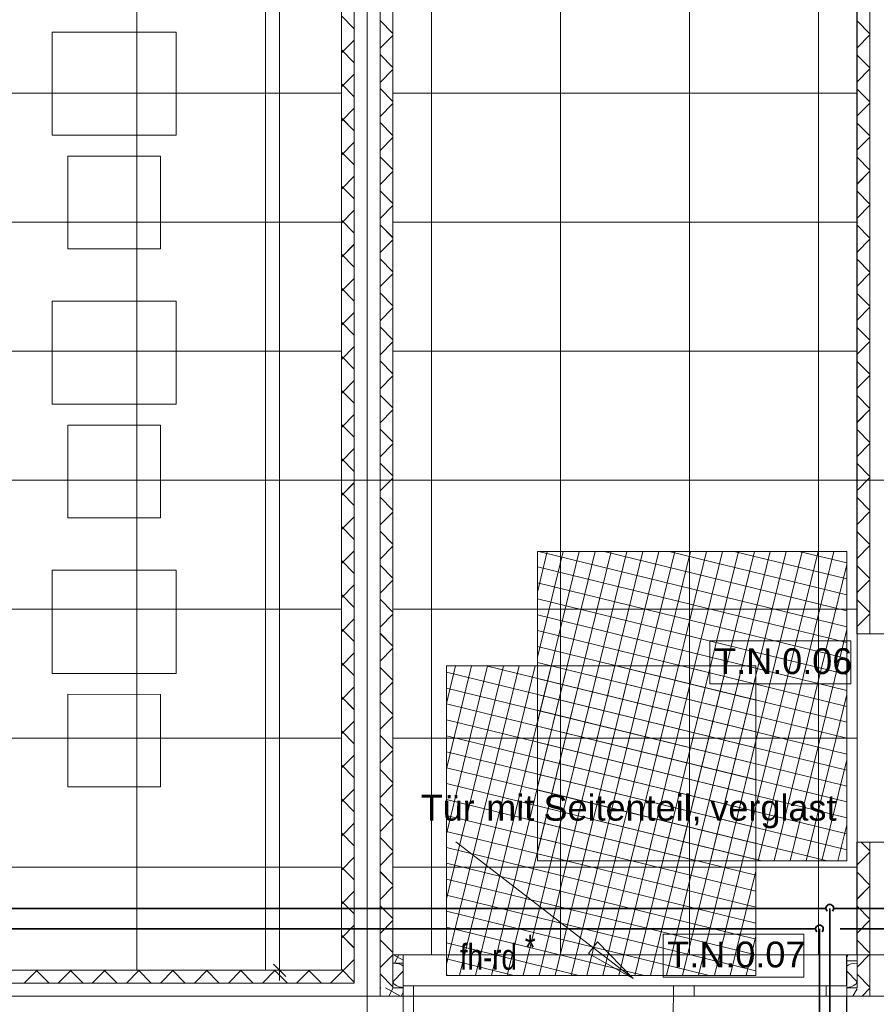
# Model space of a CAD drawing. Extents: x 229 to 926, y 37 to 878.
# Tile 39 of 194: x 469 to 552, y 165 to 260. Entities that reach past the tile are written whole.
import ezdxf
from ezdxf.lldxf.tags import DXFTag

# ---------------------------------------------------------------- set-up
doc = ezdxf.new("R2010")
doc.units = 0
doc.layers.get('0').update_dxf_attribs({"lineweight": 13})
doc.layers.add('A_BI_Innenwand', color=7, linetype='Continuous', lineweight=18, true_color=0x80ff80, plot=False)
doc.layers.add('A_BI_Tuer', color=7, linetype='Continuous', lineweight=18, true_color=0xbdbbbb, plot=False)
for name, color, linetype, lineweight in [('Ausstattung', 7, 'Continuous', 25), ('Axen', 7, 'Continuous', 25), ('Axen-A03ENJ5PI0', 7, 'Continuous', 25), ('Beschriftung', 7, 'Continuous', 25), ('Beschriftung-A03ENJ5NI0', 7, 'Continuous', 25), ('Bewegungsfläche', 7, 'Continuous', 25), ('Deckenspiegel', 7, 'Continuous', 25), ('Fullfläche', 7, 'Continuous', 25), ('Fullfläche-A03ENJ5QI0', 7, 'Continuous', 25), ('Maßlinien', 7, 'Continuous', 25), ('Maßlinien-A03ENJ5WI0', 7, 'Continuous', 25), ('Türen', 7, 'Continuous', 25), ('Türen-A03ENJ5UI0', 7, 'Continuous', 25), ('Wände', 7, 'Continuous', 25), ('Wände-A03ENJ5VI0', 7, 'Continuous', 25)]:
    doc.layers.add(name, color=color, linetype=linetype, lineweight=lineweight)
doc.layers.add('H_BI_Ruecklauf', color=5, linetype='fein_strichliert', lineweight=35, true_color=0x0000ff)
doc.layers.add('H_BI_Vorlauf', color=7, linetype='Continuous', lineweight=35, true_color=0xed0e24)
doc.styles.get("Standard").update_dxf_attribs({"font": 'arial.ttf'})
tags = doc.linetypes.add('ALL_S25', pattern=[0.001, 0, -0.001]).pattern_tags.tags
tags[6:7] = [DXFTag(74, 4), DXFTag(75, 0), DXFTag(340, '0'), DXFTag(46, 1.0), DXFTag(50, 0.0), DXFTag(44, 0.0), DXFTag(45, 0.0)]
tags[4:5] = [DXFTag(74, 4), DXFTag(75, 0), DXFTag(340, '0'), DXFTag(46, 1.0), DXFTag(50, 0.0), DXFTag(44, 0.0), DXFTag(45, 0.0)]
tags = doc.linetypes.add('ALL_S25-A03ENJ5XI0', pattern=[0.001, 0, -0.001]).pattern_tags.tags
tags[6:7] = [DXFTag(74, 4), DXFTag(75, 0), DXFTag(340, '0'), DXFTag(46, 1.0), DXFTag(50, 0.0), DXFTag(44, 0.0), DXFTag(45, 0.0)]
tags[4:5] = [DXFTag(74, 4), DXFTag(75, 0), DXFTag(340, '0'), DXFTag(46, 1.0), DXFTag(50, 0.0), DXFTag(44, 0.0), DXFTag(45, 0.0)]
tags = doc.linetypes.add('fein_strichliert', pattern=[4, 1, -2, 1]).pattern_tags.tags
tags[8:9] = [DXFTag(74, 4), DXFTag(75, 0), DXFTag(340, '0'), DXFTag(46, 0.0), DXFTag(50, 0.0), DXFTag(44, 0.0), DXFTag(45, 0.0)]
tags[6:7] = [DXFTag(74, 4), DXFTag(75, 0), DXFTag(340, '0'), DXFTag(46, 0.0), DXFTag(50, 0.0), DXFTag(44, 0.0), DXFTag(45, 0.0)]
tags[4:5] = [DXFTag(74, 4), DXFTag(75, 0), DXFTag(340, '0'), DXFTag(46, 0.0), DXFTag(50, 0.0), DXFTag(44, 0.0), DXFTag(45, 0.0)]
tags = doc.linetypes.add('PUNKT2_S9', pattern=[0.001, 0, -0.001]).pattern_tags.tags
tags[6:7] = [DXFTag(74, 4), DXFTag(75, 0), DXFTag(340, '0'), DXFTag(46, 1.0), DXFTag(50, 0.0), DXFTag(44, 0.0), DXFTag(45, 0.0)]
tags[4:5] = [DXFTag(74, 4), DXFTag(75, 0), DXFTag(340, '0'), DXFTag(46, 1.0), DXFTag(50, 0.0), DXFTag(44, 0.0), DXFTag(45, 0.0)]
tags = doc.linetypes.add('PUNKT2_S9-A03ENJ5YI0', pattern=[0.001, 0, -0.001]).pattern_tags.tags
tags[6:7] = [DXFTag(74, 4), DXFTag(75, 0), DXFTag(340, '0'), DXFTag(46, 1.0), DXFTag(50, 0.0), DXFTag(44, 0.0), DXFTag(45, 0.0)]
tags[4:5] = [DXFTag(74, 4), DXFTag(75, 0), DXFTag(340, '0'), DXFTag(46, 1.0), DXFTag(50, 0.0), DXFTag(44, 0.0), DXFTag(45, 0.0)]

# ---------------------------------------------------------------- blocks, each defined once
blk = doc.blocks.new('Referenz-A03ENJ5LI0', base_point=(255.728, 65.704))
at = {"layer": 'Ausstattung', "color": 0, "lineweight": -2}
for p, q in [((472.292, 258.771), (472.291, 248.78)), ((484.315, 258.769), (472.292, 258.771)), ((484.314, 248.778), (484.315, 258.769)), ((472.291, 248.78), (484.314, 248.778)), ((473.815, 246.747), (473.814, 237.773)), ((482.79, 246.746), (473.815, 246.747)), ((482.789, 237.771), (482.79, 246.746)), ((473.814, 237.773), (482.789, 237.771)), ((472.289, 232.693), (472.288, 222.702)), ((484.312, 232.691), (472.289, 232.693)), ((484.311, 222.7), (484.312, 232.691)), ((472.288, 222.702), (484.311, 222.7)), ((473.812, 220.669), (473.811, 211.695)), ((482.787, 220.668), (473.812, 220.669)), ((482.786, 211.694), (482.787, 220.668)), ((473.811, 211.695), (482.786, 211.694)), ((472.286, 206.615), (472.285, 196.624)), ((484.309, 206.613), (472.286, 206.615)), ((484.308, 196.622), (484.309, 206.613)), ((472.285, 196.624), (484.308, 196.622)), ((473.809, 194.591), (473.808, 185.617)), ((482.784, 194.59), (473.809, 194.591)), ((482.782, 185.616), (482.784, 194.59)), ((473.808, 185.617), (482.782, 185.616))]:
    blk.add_line(p, q, dxfattribs=at)
at = {"layer": 'Axen', "color": 0, "linetype": 'ALL_S25', "lineweight": -2, "ltscale": 0.13}
for p, q in [((502.834, 66.032), (502.834, 801.546)), ((735.547, 215.346), (301.632, 215.346)), ((735.547, 165.346), (301.622, 165.346))]:
    blk.add_line(p, q, dxfattribs=at)
at = {"layer": 'Beschriftung', "color": 0, "lineweight": -2}
for p, q in [((549.74, 199.768), (536.068, 199.77)), ((536.068, 199.77), (536.068, 195.603)), ((549.739, 195.602), (549.74, 199.768)), ((536.068, 195.603), (549.739, 195.602)), ((528.612, 167.049), (511.441, 180.278)), ((531.52, 171.338), (531.519, 167.172)), ((545.191, 171.337), (531.52, 171.338)), ((545.191, 167.17), (545.191, 171.337)), ((524.303, 169.485), (525.158, 170.594)), ((524.303, 169.485), (525.158, 170.594)), ((524.731, 170.039), (524.453, 170.253)), ((525.158, 170.594), (528.612, 167.049)), ((525.158, 170.594), (528.612, 167.049)), ((528.612, 167.049), (524.303, 169.485)), ((528.612, 167.049), (524.303, 169.485)), ((528.612, 167.049), (528.612, 167.049)), ((528.612, 167.049), (528.612, 167.049)), ((528.612, 167.049), (528.612, 167.049)), ((531.519, 167.172), (545.191, 167.17))]:
    blk.add_line(p, q, dxfattribs=at)
at = {"layer": 'Bewegungsfläche', "color": 0, "lineweight": -2}
for p, q in [((519.334, 204.49), (520.302, 208.446)), ((519.334, 198.179), (521.846, 208.446)), ((519.334, 191.868), (523.39, 208.446)), ((519.334, 185.557), (524.934, 208.446)), ((519.334, 179.246), (526.479, 208.446)), ((549.334, 208.446), (519.334, 208.446)), ((519.334, 208.446), (519.334, 178.446)), ((519.492, 208.446), (549.334, 201.144)), ((520.682, 178.446), (528.023, 208.446)), ((522.227, 178.446), (529.567, 208.446)), ((523.771, 178.446), (531.111, 208.446)), ((525.315, 178.446), (532.656, 208.446)), ((525.803, 208.446), (549.334, 202.688)), ((526.859, 178.446), (534.2, 208.446)), ((528.404, 178.446), (535.744, 208.446)), ((529.948, 178.446), (537.288, 208.446)), ((531.492, 178.446), (538.833, 208.446)), ((532.114, 208.446), (549.334, 204.233)), ((533.036, 178.446), (540.377, 208.446)), ((534.581, 178.446), (541.921, 208.446)), ((536.125, 178.446), (543.465, 208.446)), ((537.669, 178.446), (545.01, 208.446)), ((538.425, 208.446), (549.334, 205.777)), ((539.213, 178.446), (546.554, 208.446)), ((540.757, 178.446), (548.098, 208.446)), ((544.736, 208.446), (549.334, 207.321)), ((549.334, 178.446), (549.334, 208.446)), ((542.302, 178.446), (549.334, 207.184)), ((519.334, 206.94), (549.334, 199.6)), ((519.334, 205.396), (549.334, 198.056)), ((519.334, 203.852), (549.334, 196.511)), ((519.334, 202.308), (549.334, 194.967)), ((519.334, 200.763), (549.334, 193.423)), ((543.846, 178.446), (549.334, 200.873)), ((519.334, 199.219), (549.334, 191.879)), ((519.334, 197.675), (549.334, 190.334)), ((510.514, 193.689), (511.409, 197.346)), ((510.514, 187.378), (512.953, 197.346)), ((510.514, 181.067), (514.497, 197.346)), ((510.514, 174.756), (516.041, 197.346)), ((510.514, 168.445), (517.586, 197.346)), ((540.514, 197.346), (510.514, 197.346)), ((510.514, 197.346), (510.514, 167.346)), ((510.514, 196.745), (540.514, 189.404)), ((511.789, 167.346), (519.13, 197.346)), ((513.333, 167.346), (520.674, 197.346)), ((514.367, 197.346), (540.514, 190.948)), ((514.878, 167.346), (522.218, 197.346)), ((516.422, 167.346), (523.763, 197.346)), ((517.966, 167.346), (525.307, 197.346)), ((519.51, 167.346), (526.851, 197.346)), ((520.678, 197.346), (540.514, 192.492)), ((521.055, 167.346), (528.395, 197.346)), ((522.599, 167.346), (529.94, 197.346)), ((524.143, 167.346), (531.484, 197.346)), ((525.687, 167.346), (533.028, 197.346)), ((526.989, 197.346), (540.514, 194.037)), ((527.232, 167.346), (534.572, 197.346)), ((528.776, 167.346), (536.117, 197.346)), ((530.32, 167.346), (537.661, 197.346)), ((531.864, 167.346), (539.205, 197.346)), ((533.3, 197.346), (540.514, 195.581)), ((539.611, 197.346), (540.514, 197.125)), ((540.514, 167.346), (540.514, 197.346)), ((519.334, 196.131), (549.334, 188.79)), ((533.409, 167.346), (540.514, 196.384)), ((510.514, 195.2), (540.514, 187.86)), ((519.334, 194.586), (549.334, 187.246)), ((545.39, 178.446), (549.334, 194.562)), ((510.514, 193.656), (540.514, 186.315)), ((519.334, 193.042), (549.334, 185.702)), ((510.514, 192.112), (540.514, 184.771)), ((519.334, 191.498), (549.334, 184.157)), ((510.514, 190.568), (540.514, 183.227)), ((519.334, 189.954), (549.334, 182.613)), ((534.953, 167.346), (540.514, 190.073)), ((510.514, 189.023), (540.514, 181.683)), ((519.334, 188.409), (549.334, 181.069)), ((546.935, 178.446), (549.334, 188.251)), ((510.514, 187.479), (540.514, 180.138)), ((519.334, 186.865), (549.334, 179.525)), ((510.514, 185.935), (540.514, 178.594)), ((519.334, 185.321), (547.43, 178.446)), ((510.514, 184.391), (540.514, 177.05)), ((519.334, 183.777), (541.119, 178.446)), ((536.497, 167.346), (540.514, 183.761)), ((510.514, 182.846), (540.514, 175.506)), ((519.334, 182.232), (534.808, 178.446)), ((548.479, 178.446), (549.334, 181.94)), ((510.514, 181.302), (540.514, 173.961)), ((519.334, 180.688), (528.497, 178.446)), ((510.514, 179.758), (540.514, 172.417)), ((519.334, 179.144), (522.186, 178.446)), ((510.514, 178.214), (540.514, 170.873)), ((519.334, 178.446), (549.334, 178.446)), ((510.514, 176.669), (540.514, 169.329)), ((538.042, 167.346), (540.514, 177.45)), ((510.514, 175.125), (540.514, 167.784)), ((510.514, 173.581), (535.994, 167.346)), ((510.514, 172.037), (529.683, 167.346)), ((539.586, 167.346), (540.514, 171.139)), ((510.514, 170.492), (523.372, 167.346)), ((510.514, 168.948), (517.061, 167.346)), ((510.514, 167.404), (510.75, 167.346)), ((510.514, 167.346), (540.514, 167.346))]:
    blk.add_line(p, q, dxfattribs=at)
at = {"layer": 'Fullfläche', "color": 0, "lineweight": -2}
for p, q in [((500.334, 260.35), (501.584, 259.102)), ((504.084, 259.901), (505.334, 258.652)), ((551.584, 258.606), (550.334, 259.855)), ((500.334, 256.756), (501.584, 258.005)), ((504.084, 257.206), (505.334, 258.454)), ((551.584, 258.502), (550.334, 257.253)), ((500.334, 257.05), (501.584, 255.802)), ((504.084, 256.601), (505.334, 255.352)), ((551.584, 255.306), (550.334, 256.555)), ((504.084, 253.906), (505.334, 255.154)), ((551.584, 255.202), (550.334, 253.953)), ((500.334, 253.456), (501.584, 254.705)), ((500.334, 253.75), (501.584, 252.502)), ((504.084, 253.301), (505.334, 252.052)), ((551.584, 252.006), (550.334, 253.255)), ((500.334, 250.156), (501.584, 251.405)), ((504.084, 250.606), (505.334, 251.854)), ((551.584, 251.901), (550.334, 250.653)), ((500.334, 250.45), (501.584, 249.202)), ((504.084, 250.001), (505.334, 248.752)), ((551.584, 248.706), (550.334, 249.955)), ((504.084, 247.306), (505.334, 248.554)), ((551.584, 248.601), (550.334, 247.353)), ((500.334, 246.856), (501.584, 248.105)), ((500.334, 247.151), (501.584, 245.902)), ((504.084, 246.701), (505.334, 245.452)), ((551.584, 245.406), (550.334, 246.655)), ((551.584, 245.302), (550.334, 244.053)), ((500.334, 243.556), (501.584, 244.805)), ((504.084, 244.005), (505.334, 245.254)), ((500.334, 243.851), (501.584, 242.602)), ((504.084, 243.401), (505.334, 242.152)), ((551.584, 242.106), (550.334, 243.355)), ((500.334, 240.256), (501.584, 241.505)), ((504.084, 240.705), (505.334, 241.954)), ((551.584, 242.001), (550.334, 240.753)), ((500.334, 240.551), (501.584, 239.302)), ((504.084, 240.101), (505.334, 238.852)), ((551.584, 238.806), (550.334, 240.055)), ((504.084, 237.405), (505.334, 238.654)), ((551.584, 238.701), (550.334, 237.453)), ((500.334, 236.956), (501.584, 238.205)), ((500.334, 237.251), (501.584, 236.002)), ((504.084, 236.801), (505.334, 235.552)), ((551.584, 235.506), (550.334, 236.755)), ((500.334, 233.656), (501.584, 234.905)), ((504.084, 234.105), (505.334, 235.354)), ((551.584, 235.401), (550.334, 234.153)), ((500.334, 233.951), (501.584, 232.702)), ((504.084, 233.501), (505.334, 232.252)), ((551.584, 232.206), (550.334, 233.455)), ((504.084, 230.805), (505.334, 232.054)), ((551.584, 232.101), (550.334, 230.852)), ((500.334, 230.356), (501.584, 231.605)), ((500.334, 230.651), (501.584, 229.402)), ((504.084, 230.201), (505.334, 228.952)), ((551.584, 228.906), (550.334, 230.155)), ((500.334, 227.056), (501.584, 228.305)), ((504.084, 227.505), (505.334, 228.754)), ((551.584, 228.801), (550.334, 227.552)), ((500.334, 227.351), (501.584, 226.102)), ((504.084, 226.901), (505.334, 225.653)), ((551.584, 225.606), (550.334, 226.855)), ((504.084, 224.205), (505.334, 225.454)), ((551.584, 225.501), (550.334, 224.252)), ((500.334, 223.756), (501.584, 225.004)), ((500.334, 224.051), (501.584, 222.802)), ((504.084, 223.601), (505.334, 222.352)), ((551.584, 222.306), (550.334, 223.555)), ((500.334, 220.456), (501.584, 221.704)), ((504.084, 220.905), (505.334, 222.154)), ((551.584, 222.201), (550.334, 220.952)), ((500.334, 220.751), (501.584, 219.502)), ((504.084, 220.301), (505.334, 219.052)), ((551.584, 219.006), (550.334, 220.255)), ((504.084, 217.605), (505.334, 218.854)), ((551.584, 218.901), (550.334, 217.652)), ((500.334, 217.156), (501.584, 218.404)), ((500.334, 217.451), (501.584, 216.202)), ((504.084, 217.001), (505.334, 215.753)), ((551.584, 215.706), (550.334, 216.955)), ((500.334, 213.856), (501.584, 215.104)), ((504.084, 214.305), (505.334, 215.554)), ((551.584, 215.601), (550.334, 214.352)), ((500.334, 214.151), (501.584, 212.902)), ((504.084, 213.701), (505.334, 212.453)), ((551.584, 212.406), (550.334, 213.655)), ((504.084, 211.005), (505.334, 212.254)), ((551.584, 212.301), (550.334, 211.052)), ((500.334, 210.556), (501.584, 211.804)), ((500.334, 210.851), (501.584, 209.602)), ((504.084, 210.401), (505.334, 209.153)), ((551.584, 209.106), (550.334, 210.355)), ((551.584, 209.001), (550.334, 207.752)), ((500.334, 207.256), (501.584, 208.504)), ((504.084, 207.705), (505.334, 208.954)), ((500.334, 207.551), (501.584, 206.302)), ((504.084, 207.101), (505.334, 205.853)), ((551.584, 205.806), (550.334, 207.055)), ((500.334, 203.956), (501.584, 205.204)), ((504.084, 204.405), (505.334, 205.654)), ((551.584, 205.701), (550.334, 204.452)), ((500.334, 204.251), (501.584, 203.002)), ((504.084, 203.801), (505.334, 202.553)), ((551.584, 202.506), (550.334, 203.755)), ((504.084, 201.105), (505.334, 202.354)), ((551.584, 202.401), (550.334, 201.152)), ((500.334, 200.655), (501.584, 201.904)), ((500.334, 200.951), (501.584, 199.702)), ((504.084, 200.501), (505.334, 199.253)), ((550.343, 200.446), (550.334, 200.455)), ((500.334, 197.355), (501.584, 198.604)), ((504.084, 197.805), (505.334, 199.054)), ((500.334, 197.651), (501.584, 196.402)), ((504.084, 197.201), (505.334, 195.953)), ((504.084, 194.505), (505.334, 195.754)), ((500.334, 194.055), (501.584, 195.304)), ((500.334, 194.351), (501.584, 193.102)), ((504.084, 193.902), (505.334, 192.653)), ((500.334, 190.755), (501.584, 192.004)), ((504.084, 191.205), (505.334, 192.454)), ((500.334, 191.051), (501.584, 189.802)), ((504.084, 190.602), (505.334, 189.353)), ((504.084, 187.905), (505.334, 189.154)), ((500.334, 187.455), (501.584, 188.704)), ((500.334, 187.751), (501.584, 186.502)), ((504.084, 187.302), (505.334, 186.053)), ((500.334, 184.155), (501.584, 185.404)), ((504.084, 184.605), (505.334, 185.854)), ((500.334, 184.451), (501.584, 183.202)), ((504.084, 184.002), (505.334, 182.753)), ((504.084, 181.305), (505.334, 182.554)), ((500.334, 180.855), (501.584, 182.104)), ((500.334, 181.151), (501.584, 179.902)), ((504.084, 180.702), (505.334, 179.453)), ((551.584, 179.407), (550.744, 180.246)), ((500.334, 177.555), (501.584, 178.804)), ((504.084, 178.005), (505.334, 179.254)), ((551.584, 179.301), (550.334, 178.052)), ((500.334, 177.851), (501.584, 176.603)), ((504.084, 177.402), (505.334, 176.153)), ((551.584, 176.107), (550.334, 177.355)), ((504.084, 174.705), (505.334, 175.954)), ((551.584, 176.001), (550.334, 174.752)), ((500.334, 174.255), (501.584, 175.504)), ((500.334, 174.551), (501.584, 173.303)), ((504.084, 174.102), (505.334, 172.853)), ((551.584, 172.807), (550.334, 174.056)), ((500.334, 170.955), (501.584, 172.204)), ((504.084, 171.405), (505.334, 172.653)), ((551.584, 172.701), (550.334, 171.452)), ((500.334, 171.251), (501.584, 170.003)), ((504.084, 170.802), (505.334, 169.553)), ((551.584, 169.507), (550.334, 170.756)), ((504.084, 168.105), (505.334, 169.353)), ((505.381, 169.346), (506.334, 168.822)), ((505.912, 169.346), (505.473, 168.546)), ((549.479, 169.346), (549.334, 169.081)), ((551.584, 169.401), (550.334, 168.152)), ((500.334, 167.655), (501.584, 168.904)), ((470.825, 167.846), (469.576, 166.596)), ((470.742, 167.846), (471.991, 166.596)), ((474.125, 167.846), (472.876, 166.596)), ((474.042, 167.846), (475.291, 166.596)), ((477.425, 167.846), (476.176, 166.596)), ((477.342, 167.846), (478.591, 166.596)), ((480.725, 167.846), (479.476, 166.596)), ((480.642, 167.846), (481.891, 166.596)), ((484.025, 167.846), (482.776, 166.596)), ((483.942, 167.846), (485.191, 166.596)), ((487.325, 167.846), (486.076, 166.596)), ((487.242, 167.846), (488.491, 166.596)), ((490.625, 167.846), (489.376, 166.596)), ((490.542, 167.846), (491.791, 166.596)), ((493.925, 167.846), (492.676, 166.596)), ((493.842, 167.846), (495.091, 166.596)), ((497.225, 167.846), (495.976, 166.596)), ((497.142, 167.846), (498.391, 166.596)), ((500.334, 167.655), (499.276, 166.596)), ((500.334, 167.951), (501.584, 166.703)), ((504.084, 167.502), (505.334, 166.253)), ((505.358, 166.746), (506.334, 167.763)), ((550.31, 166.746), (549.334, 167.763)), ((551.584, 166.207), (550.334, 167.456)), ((504.153, 166.146), (504.084, 166.02)), ((504.597, 166.146), (506.052, 165.346)), ((505.364, 166.146), (504.925, 165.346)), ((550.334, 166.055), (549.944, 165.346)), ((551.584, 166.101), (550.828, 165.346)), ((506.334, 165.708), (506.135, 165.346))]:
    blk.add_line(p, q, dxfattribs=at)
for centre, major_axis, start_param, end_param in [((505.334, 167.946), (1.176, 0), 0.554153, 1.570791), ((550.334, 167.946), (-1.176, 0), 4.712436, 5.72891), ((506.534, 166.746), (1.176, 0), 3.141593, 4.541527), ((549.134, 166.746), (-1.176, 0), 1.741806, 3.141593)]:
    blk.add_ellipse(centre, major_axis=major_axis, ratio=0.5, start_param=start_param, end_param=end_param, dxfattribs=at)
at = {"layer": 'Maßlinien', "color": 0, "lineweight": -2}
for p, q in [((494.334, 380.246), (494.334, 167.846)), ((493.734, 168.446), (494.934, 167.246)), ((494.334, 167.846), (493.334, 167.846)), ((494.334, 167.846), (495.334, 167.846)), ((494.334, 167.846), (494.334, 166.846))]:
    blk.add_line(p, q, dxfattribs=at)
at = {"layer": 'Türen', "color": 0, "linetype": 'PUNKT2_S9', "lineweight": -2, "ltscale": 0.13}
for p, q in [((550.334, 200.446), (550.334, 180.246)), ((532.534, 166.346), (507.334, 166.346)), ((507.334, 165.346), (532.534, 165.346))]:
    blk.add_line(p, q, dxfattribs=at)
at = {"layer": 'Türen', "color": 0, "lineweight": -2}
for p, q in [((507.334, 166.346), (506.334, 166.346)), ((507.334, 165.346), (507.334, 166.346)), ((532.534, 165.346), (532.534, 166.346)), ((549.334, 166.346), (532.534, 166.346)), ((534.534, 166.346), (534.534, 165.346)), ((547.334, 165.346), (547.334, 166.346)), ((506.334, 165.346), (507.334, 165.346)), ((507.334, 165.346), (507.334, 140.146)), ((532.534, 165.346), (549.334, 165.346))]:
    blk.add_line(p, q, dxfattribs=at)
blk.add_ellipse((507.334, 165.346), major_axis=(0, -25.2), ratio=1, start_param=0, end_param=1.570796, dxfattribs=at)
at = {"layer": 'Wände', "color": 0, "lineweight": -2}
for p, q in [((551.584, 200.446), (551.584, 430.241)), ((501.584, 166.596), (501.584, 380.246)), ((502.834, 380.246), (502.834, 165.346)), ((504.084, 165.346), (504.084, 380.246)), ((505.334, 380.246), (505.334, 197.746)), ((550.334, 200.446), (550.334, 318.946)), ((500.334, 265.346), (500.334, 215.346)), ((500.334, 215.346), (500.334, 167.846)), ((550.334, 200.446), (555.334, 200.446)), ((505.334, 197.746), (505.334, 166.146)), ((550.334, 180.246), (555.334, 180.246)), ((550.334, 166.146), (550.334, 180.246)), ((551.584, 165.346), (551.584, 180.246)), ((505.334, 169.346), (506.334, 169.346)), ((506.334, 169.346), (506.334, 165.346)), ((549.334, 169.346), (549.334, 165.346)), ((549.334, 169.346), (550.334, 169.346)), ((505.334, 168.546), (506.334, 168.546)), ((550.334, 168.746), (549.334, 168.746)), ((500.334, 167.846), (382.433, 167.846)), ((501.584, 166.596), (381.634, 166.596)), ((506.334, 166.146), (505.334, 166.146)), ((549.334, 166.146), (550.334, 166.146)), ((506.334, 165.346), (381.634, 165.346)), ((506.334, 162.846), (506.334, 165.346)), ((549.334, 165.346), (674.034, 165.346)), ((549.334, 165.346), (549.334, 162.846))]:
    blk.add_line(p, q, dxfattribs=at)
at = {"layer": 'Beschriftung', "color": 0, "lineweight": -2, "char_height": 2.5, "attachment_point": 1, "rotation": 359.99316}
for s, insert in [('{\\fArial;T.N.0.06}', (536.485, 199.06)), ('{\\fArial;Tür}', (508.023, 184.85)), ('{\\fArial;mit}', (514.38, 184.849)), ('{\\fArial;Seitenteil,}', (519.932, 184.849)), ('{\\fArial;verglast}', (536.113, 184.847)), ('{\\fArial;T.N.0.07}', (531.936, 170.628))]:
    blk.add_mtext(s, dxfattribs=dict(at, insert=insert))
at = {"layer": 'Maßlinien', "color": 0, "lineweight": -2, "char_height": 2.5, "attachment_point": 1, "rotation": 0.00001}
for s, insert in [('{\\W0.77;\\fArial;*}', (518.119, 171.287)), ('{\\W0.77;\\fArial;fh-rd}', (511.818, 170.394))]:
    blk.add_mtext(s, dxfattribs=dict(at, insert=insert))
blk = doc.blocks.new('Referenz-A03ENJ62I0', base_point=(255.728, 65.706))
at = {"layer": 'Axen-A03ENJ5PI0', "color": 0, "linetype": 'ALL_S25-A03ENJ5XI0', "lineweight": -2, "ltscale": 0.13}
for p, q in [((502.833, 66.032), (502.833, 801.546)), ((735.547, 215.347), (301.632, 215.347)), ((735.547, 165.347), (301.622, 165.347))]:
    blk.add_line(p, q, dxfattribs=at)
at = {"layer": 'Beschriftung-A03ENJ5NI0', "color": 0, "lineweight": -2}
for p, q in [((549.74, 199.77), (536.068, 199.771)), ((536.068, 199.771), (536.068, 195.605)), ((549.739, 195.603), (549.74, 199.77)), ((536.068, 195.605), (549.739, 195.603)), ((528.612, 167.05), (511.441, 180.279)), ((531.52, 171.34), (531.519, 167.173)), ((545.191, 171.338), (531.52, 171.34)), ((545.19, 167.172), (545.191, 171.338)), ((524.303, 169.486), (525.157, 170.595)), ((524.303, 169.486), (525.157, 170.595)), ((524.73, 170.041), (524.453, 170.254)), ((525.157, 170.595), (528.612, 167.05)), ((525.157, 170.595), (528.612, 167.05)), ((528.612, 167.05), (524.303, 169.486)), ((528.612, 167.05), (524.303, 169.486)), ((531.519, 167.173), (545.19, 167.172))]:
    blk.add_line(p, q, dxfattribs=at)
at = {"layer": 'Deckenspiegel', "color": 0, "lineweight": -2}
for p, q in [((505.333, 169.347), (505.333, 661.346)), ((509.083, 169.347), (509.083, 661.346)), ((521.583, 169.347), (521.583, 661.346)), ((534.083, 169.347), (534.083, 661.346)), ((546.583, 169.347), (546.583, 661.346)), ((550.333, 661.346), (550.333, 169.347)), ((480.483, 412.847), (480.483, 167.847)), ((492.983, 412.847), (492.984, 167.847)), ((500.333, 412.847), (500.333, 167.847)), ((385.634, 252.847), (500.333, 252.847)), ((550.333, 252.847), (505.333, 252.847)), ((385.634, 240.347), (500.333, 240.347)), ((550.333, 240.347), (505.333, 240.347)), ((385.634, 227.847), (500.333, 227.847)), ((550.333, 227.847), (505.333, 227.847)), ((385.634, 215.347), (500.333, 215.347)), ((550.333, 215.347), (505.333, 215.347)), ((385.634, 202.847), (500.333, 202.847)), ((550.333, 202.847), (505.333, 202.847)), ((385.634, 190.347), (500.333, 190.347)), ((550.333, 190.347), (505.333, 190.347)), ((385.634, 177.847), (500.333, 177.847)), ((550.333, 177.847), (505.333, 177.847)), ((550.333, 169.347), (505.333, 169.347)), ((500.333, 167.847), (385.634, 167.847))]:
    blk.add_line(p, q, dxfattribs=at)
at = {"layer": 'Fullfläche-A03ENJ5QI0', "color": 0, "lineweight": -2}
for p, q in [((500.333, 260.351), (501.583, 259.103)), ((504.083, 259.902), (505.333, 258.653)), ((551.583, 258.607), (550.333, 259.856)), ((500.333, 256.757), (501.583, 258.006)), ((504.083, 257.207), (505.333, 258.455)), ((551.583, 258.503), (550.333, 257.254)), ((500.333, 257.052), (501.583, 255.803)), ((504.083, 256.602), (505.333, 255.353)), ((551.583, 255.307), (550.333, 256.556)), ((504.083, 253.907), (505.333, 255.155)), ((551.583, 255.203), (550.333, 253.954)), ((500.333, 253.457), (501.583, 254.706)), ((500.333, 253.752), (501.583, 252.503)), ((504.083, 253.302), (505.333, 252.053)), ((551.583, 252.007), (550.333, 253.256)), ((500.333, 250.157), (501.583, 251.406)), ((504.083, 250.607), (505.333, 251.855)), ((551.583, 251.903), (550.333, 250.654)), ((500.333, 250.452), (501.583, 249.203)), ((504.083, 250.002), (505.333, 248.753)), ((551.583, 248.707), (550.333, 249.956)), ((504.083, 247.307), (505.333, 248.555)), ((551.583, 248.603), (550.333, 247.354)), ((500.333, 246.857), (501.583, 248.106)), ((500.333, 247.152), (501.583, 245.903)), ((504.083, 246.702), (505.333, 245.453)), ((551.583, 245.407), (550.333, 246.656)), ((551.583, 245.303), (550.333, 244.054)), ((500.333, 243.557), (501.583, 244.806)), ((504.083, 244.007), (505.333, 245.255)), ((500.333, 243.852), (501.583, 242.603)), ((504.083, 243.402), (505.333, 242.153)), ((551.583, 242.107), (550.333, 243.356)), ((500.333, 240.257), (501.583, 241.506)), ((504.083, 240.707), (505.333, 241.955)), ((551.583, 242.002), (550.333, 240.754)), ((500.333, 240.552), (501.583, 239.303)), ((504.083, 240.102), (505.333, 238.854)), ((551.583, 238.807), (550.333, 240.056)), ((504.083, 237.407), (505.333, 238.655)), ((551.583, 238.702), (550.333, 237.454)), ((500.333, 236.957), (501.583, 238.206)), ((500.333, 237.252), (501.583, 236.003)), ((504.083, 236.802), (505.333, 235.554)), ((551.583, 235.507), (550.333, 236.756)), ((500.333, 233.657), (501.583, 234.906)), ((504.083, 234.107), (505.333, 235.355)), ((551.583, 235.403), (550.333, 234.154)), ((500.333, 233.952), (501.583, 232.703)), ((504.083, 233.502), (505.333, 232.254)), ((551.583, 232.207), (550.333, 233.456)), ((504.083, 230.807), (505.333, 232.055)), ((551.583, 232.102), (550.333, 230.854)), ((500.333, 230.357), (501.583, 231.606)), ((500.333, 230.652), (501.583, 229.403)), ((504.083, 230.202), (505.333, 228.954)), ((551.583, 228.907), (550.333, 230.156)), ((500.333, 227.057), (501.583, 228.306)), ((504.083, 227.507), (505.333, 228.755)), ((551.583, 228.802), (550.333, 227.554)), ((500.333, 227.352), (501.583, 226.103)), ((504.083, 226.902), (505.333, 225.654)), ((551.583, 225.607), (550.333, 226.856)), ((504.083, 224.206), (505.333, 225.455)), ((551.583, 225.502), (550.333, 224.254)), ((500.333, 223.757), (501.583, 225.006)), ((500.333, 224.052), (501.583, 222.803)), ((504.083, 223.602), (505.333, 222.354)), ((551.583, 222.307), (550.333, 223.556)), ((500.333, 220.457), (501.583, 221.706)), ((504.083, 220.907), (505.333, 222.155)), ((551.583, 222.202), (550.333, 220.954)), ((500.333, 220.752), (501.583, 219.503)), ((504.083, 220.302), (505.333, 219.054)), ((551.583, 219.008), (550.333, 220.256)), ((504.083, 217.606), (505.333, 218.855)), ((551.583, 218.902), (550.333, 217.654)), ((500.333, 217.157), (501.583, 218.406)), ((500.333, 217.452), (501.583, 216.203)), ((504.083, 217.002), (505.333, 215.754)), ((551.583, 215.708), (550.333, 216.956)), ((500.333, 213.857), (501.583, 215.106)), ((504.083, 214.306), (505.333, 215.555)), ((551.583, 215.602), (550.333, 214.354)), ((500.333, 214.152), (501.583, 212.903)), ((504.083, 213.703), (505.333, 212.454)), ((551.583, 212.408), (550.333, 213.656)), ((504.083, 211.006), (505.333, 212.255)), ((551.583, 212.302), (550.333, 211.054)), ((500.333, 210.557), (501.583, 211.806)), ((500.333, 210.852), (501.583, 209.603)), ((504.083, 210.403), (505.333, 209.154)), ((551.583, 209.108), (550.333, 210.356)), ((551.583, 209.002), (550.333, 207.753)), ((500.333, 207.257), (501.583, 208.506)), ((504.083, 207.706), (505.333, 208.955)), ((500.333, 207.552), (501.583, 206.303)), ((504.083, 207.103), (505.333, 205.854)), ((551.583, 205.808), (550.333, 207.056)), ((500.333, 203.957), (501.583, 205.206)), ((504.083, 204.406), (505.333, 205.655)), ((551.583, 205.702), (550.333, 204.453)), ((500.333, 204.252), (501.583, 203.003)), ((504.083, 203.803), (505.333, 202.554)), ((551.583, 202.508), (550.333, 203.756)), ((504.083, 201.106), (505.333, 202.355)), ((551.583, 202.402), (550.333, 201.153)), ((500.333, 200.657), (501.583, 201.905)), ((500.333, 200.952), (501.583, 199.703)), ((504.083, 200.503), (505.333, 199.254)), ((550.342, 200.447), (550.333, 200.457)), ((500.333, 197.357), (501.583, 198.605)), ((504.083, 197.806), (505.333, 199.055)), ((500.333, 197.652), (501.583, 196.403)), ((504.083, 197.203), (505.333, 195.954)), ((504.083, 194.506), (505.333, 195.755)), ((500.333, 194.057), (501.583, 195.306)), ((500.333, 194.352), (501.583, 193.104)), ((504.083, 193.903), (505.333, 192.654)), ((500.333, 190.757), (501.583, 192.005)), ((504.083, 191.206), (505.333, 192.455)), ((500.333, 191.052), (501.583, 189.804)), ((504.083, 190.603), (505.333, 189.354)), ((504.083, 187.906), (505.333, 189.155)), ((500.333, 187.457), (501.583, 188.705)), ((500.333, 187.752), (501.583, 186.504)), ((504.083, 187.303), (505.333, 186.054)), ((500.333, 184.157), (501.583, 185.405)), ((504.083, 184.606), (505.333, 185.855)), ((500.333, 184.452), (501.583, 183.204)), ((504.083, 184.003), (505.333, 182.754)), ((504.083, 181.306), (505.333, 182.555)), ((500.333, 180.857), (501.583, 182.105)), ((500.333, 181.152), (501.583, 179.904)), ((504.083, 180.703), (505.333, 179.454)), ((551.583, 179.408), (550.743, 180.247)), ((500.333, 177.557), (501.583, 178.805)), ((504.083, 178.006), (505.333, 179.255)), ((551.583, 179.302), (550.333, 178.053)), ((500.333, 177.853), (501.583, 176.604)), ((504.083, 177.403), (505.333, 176.154)), ((551.583, 176.108), (550.333, 177.357)), ((504.083, 174.706), (505.333, 175.955)), ((551.583, 176.002), (550.333, 174.753)), ((500.333, 174.256), (501.583, 175.505)), ((500.333, 174.553), (501.583, 173.304)), ((504.083, 174.103), (505.333, 172.854)), ((551.583, 172.808), (550.333, 174.057)), ((500.333, 170.956), (501.583, 172.205)), ((504.083, 171.406), (505.333, 172.655)), ((551.583, 172.702), (550.333, 171.453)), ((500.333, 171.253), (501.583, 170.004)), ((504.083, 170.803), (505.333, 169.554)), ((551.583, 169.508), (550.333, 170.757)), ((504.083, 168.106), (505.333, 169.355)), ((505.381, 169.348), (506.334, 168.823)), ((505.912, 169.347), (505.473, 168.547)), ((549.479, 169.347), (549.334, 169.083)), ((551.583, 169.402), (550.333, 168.153)), ((500.333, 167.656), (501.583, 168.905)), ((470.825, 167.847), (469.576, 166.597)), ((470.742, 167.847), (471.991, 166.597)), ((474.124, 167.847), (472.876, 166.597)), ((474.042, 167.847), (475.291, 166.597)), ((477.425, 167.847), (476.176, 166.597)), ((477.342, 167.847), (478.591, 166.597)), ((480.724, 167.847), (479.476, 166.597)), ((480.642, 167.847), (481.891, 166.597)), ((484.024, 167.847), (482.776, 166.597)), ((483.942, 167.847), (485.191, 166.597)), ((487.324, 167.847), (486.076, 166.598)), ((487.242, 167.847), (488.491, 166.598)), ((490.624, 167.847), (489.376, 166.598)), ((490.542, 167.847), (491.791, 166.598)), ((493.924, 167.847), (492.676, 166.598)), ((493.842, 167.847), (495.091, 166.598)), ((497.224, 167.847), (495.976, 166.598)), ((497.142, 167.847), (498.391, 166.598)), ((500.333, 167.657), (499.276, 166.598)), ((500.333, 167.953), (501.583, 166.704)), ((504.083, 167.503), (505.333, 166.254)), ((505.358, 166.747), (506.334, 167.764)), ((550.309, 166.747), (549.334, 167.764)), ((551.583, 166.208), (550.333, 167.457)), ((504.153, 166.148), (504.083, 166.021)), ((504.597, 166.148), (506.051, 165.347)), ((505.363, 166.148), (504.924, 165.348)), ((550.333, 166.057), (549.944, 165.347)), ((551.583, 166.102), (550.828, 165.347)), ((506.333, 165.709), (506.135, 165.347))]:
    blk.add_line(p, q, dxfattribs=at)
for centre, major_axis, start_param, end_param in [((505.334, 167.948), (1.176, 0), 0.554153, 1.570791), ((550.334, 167.947), (-1.176, 0), 4.712436, 5.72891), ((506.534, 166.747), (1.176, 0), 3.141593, 4.541527), ((549.133, 166.747), (-1.176, 0), 1.741806, 3.141593)]:
    blk.add_ellipse(centre, major_axis=major_axis, ratio=0.5, start_param=start_param, end_param=end_param, dxfattribs=at)
at = {"layer": 'Maßlinien-A03ENJ5WI0', "color": 0, "lineweight": -2}
for p, q in [((494.333, 380.247), (494.333, 167.847)), ((493.734, 168.448), (494.934, 167.248)), ((494.333, 167.847), (493.333, 167.847)), ((494.333, 167.847), (495.333, 167.847)), ((494.333, 167.847), (494.333, 166.847))]:
    blk.add_line(p, q, dxfattribs=at)
at = {"layer": 'Türen-A03ENJ5UI0', "color": 0, "linetype": 'PUNKT2_S9-A03ENJ5YI0', "lineweight": -2, "ltscale": 0.13}
for p, q in [((550.333, 200.447), (550.333, 180.247)), ((532.533, 166.347), (507.333, 166.347)), ((507.333, 165.347), (532.533, 165.347))]:
    blk.add_line(p, q, dxfattribs=at)
at = {"layer": 'Türen-A03ENJ5UI0', "color": 0, "lineweight": -2}
for p, q in [((507.333, 166.347), (506.333, 166.347)), ((507.333, 165.347), (507.333, 166.347)), ((532.533, 165.347), (532.533, 166.347)), ((549.333, 166.347), (532.533, 166.347)), ((534.533, 166.347), (534.533, 165.347)), ((547.333, 165.347), (547.333, 166.347)), ((506.333, 165.347), (507.333, 165.347)), ((507.333, 165.347), (507.333, 140.147)), ((532.533, 165.347), (549.333, 165.347))]:
    blk.add_line(p, q, dxfattribs=at)
blk.add_ellipse((507.333, 165.347), major_axis=(0, -25.2), ratio=1, start_param=0, end_param=1.570796, dxfattribs=at)
at = {"layer": 'Wände-A03ENJ5VI0', "color": 0, "lineweight": -2}
for p, q in [((551.583, 200.447), (551.583, 430.242)), ((501.583, 166.597), (501.583, 380.247)), ((502.833, 380.247), (502.833, 165.347)), ((504.083, 165.348), (504.083, 380.247)), ((505.333, 380.247), (505.333, 197.747)), ((550.333, 200.447), (550.333, 318.947)), ((500.333, 265.347), (500.333, 215.347)), ((500.333, 215.347), (500.333, 167.847)), ((550.333, 200.447), (555.333, 200.447)), ((505.333, 197.747), (505.333, 166.148)), ((550.333, 180.247), (555.333, 180.247)), ((550.333, 166.147), (550.333, 180.247)), ((551.583, 165.347), (551.583, 180.247)), ((505.333, 169.347), (506.333, 169.347)), ((506.333, 169.347), (506.333, 165.347)), ((549.333, 169.347), (549.333, 165.347)), ((549.333, 169.347), (550.333, 169.347)), ((505.334, 168.547), (506.334, 168.547)), ((550.333, 168.748), (549.333, 168.748)), ((500.333, 167.847), (382.433, 167.847)), ((501.583, 166.598), (381.634, 166.597)), ((506.334, 166.147), (505.334, 166.148)), ((549.333, 166.147), (550.333, 166.147)), ((506.333, 165.347), (381.634, 165.347)), ((506.333, 162.847), (506.333, 165.347)), ((549.333, 165.347), (674.033, 165.347)), ((549.333, 165.347), (549.333, 162.847))]:
    blk.add_line(p, q, dxfattribs=at)
at = {"layer": 'Beschriftung-A03ENJ5NI0', "color": 0, "lineweight": -2, "char_height": 2.49999, "attachment_point": 1, "rotation": 359.99316}
for s, insert in [('{\\fArial;T.N.0.06}', (536.485, 199.061)), ('{\\fArial;Tür}', (508.022, 184.851)), ('{\\fArial;mit}', (514.379, 184.85)), ('{\\fArial;Seitenteil,}', (519.932, 184.85)), ('{\\fArial;verglast}', (536.113, 184.848)), ('{\\fArial;T.N.0.07}', (531.936, 170.63))]:
    blk.add_mtext(s, dxfattribs=dict(at, insert=insert))
at = {"layer": 'Maßlinien-A03ENJ5WI0', "color": 0, "lineweight": -2, "char_height": 2.49999, "attachment_point": 1, "rotation": 0.00001}
for s, insert in [('{\\W0.77;\\fArial;*}', (518.119, 171.289)), ('{\\W0.77;\\fArial;fh-rd}', (511.817, 170.395))]:
    blk.add_mtext(s, dxfattribs=dict(at, insert=insert))
blk = doc.blocks.new('Wand-A03ENJ64I0', base_point=(549.327, 162.844))
at = {"color": 0, "linetype": 'ByBlock', "lineweight": -2, "ltscale": 0.18}
for p, q in [((550.327, 169.344), (549.327, 169.344)), ((552.827, 162.844), (549.327, 162.844))]:
    blk.add_line(p, q, dxfattribs=at)
blk = doc.blocks.new('Wand-A03ENJ66I0', base_point=(550.327, 169.344))
at = {"color": 0, "linetype": 'ByBlock', "lineweight": -2, "ltscale": 0.18}
for p, q in [((550.327, 430.241), (550.327, 200.446)), ((550.327, 180.246), (550.327, 169.344)), ((550.327, 169.344), (555.327, 169.344))]:
    blk.add_line(p, q, dxfattribs=at)
blk = doc.blocks.new('Tür-A03ENJ68I0', base_point=(550.327, 180.246))
at = {"color": 0, "linetype": 'ByBlock', "lineweight": -2, "ltscale": 0.18}
for p, q in [((550.327, 200.446), (555.327, 200.446)), ((575.527, 180.246), (550.327, 180.246))]:
    blk.add_line(p, q, dxfattribs=at)
blk.add_ellipse((555.327, 180.246), major_axis=(20.2, 0), ratio=1, start_param=0, end_param=1.570796, dxfattribs=at)
blk = doc.blocks.new('Wand-A03ENJ6CI0', base_point=(500.333, 169.345))
at = {"color": 0, "linetype": 'ByBlock', "lineweight": -2, "ltscale": 0.18}
for p, q in [((500.333, 169.345), (500.333, 380.246)), ((505.327, 169.345), (505.329, 380.246)), ((500.334, 169.345), (500.333, 169.345))]:
    blk.add_line(p, q, dxfattribs=at)
blk = doc.blocks.new('Wand-A03ENJ8UI0', base_point=(506.327, 165.345))
at = {"color": 0, "linetype": 'ByBlock', "lineweight": -2, "ltscale": 0.18}
for p, q in [((506.327, 166.345), (506.327, 165.345)), ((507.327, 166.345), (506.327, 166.345)), ((549.327, 166.345), (532.527, 166.345)), ((507.327, 165.345), (506.327, 165.345)), ((549.327, 165.345), (532.527, 165.345))]:
    blk.add_line(p, q, dxfattribs=at)
blk = doc.blocks.new('Tür-A03ENJ8WI0', base_point=(507.327, 140.145))
at = {"color": 0, "linetype": 'ByBlock', "lineweight": -2, "ltscale": 0.18}
for p, q in [((507.327, 140.145), (507.327, 166.345)), ((532.527, 166.345), (532.527, 165.345))]:
    blk.add_line(p, q, dxfattribs=at)
blk.add_ellipse((507.327, 165.345), major_axis=(0, -25.2), ratio=1, start_param=0, end_param=1.570796, dxfattribs=at)
blk = doc.blocks.new('Wand-A03ENJ8YI0', base_point=(549.327, 162.844))
at = {"color": 0, "linetype": 'ByBlock', "lineweight": -2, "ltscale": 0.18}
for p, q in [((549.327, 169.344), (549.327, 166.345)), ((549.327, 165.345), (549.327, 162.844))]:
    blk.add_line(p, q, dxfattribs=at)
blk = doc.blocks.new('Wand-A03ENJ9II0', base_point=(381.627, 162.846))
at = {"color": 0, "linetype": 'ByBlock', "lineweight": -2, "ltscale": 0.18}
for p, q in [((381.627, 167.845), (500.334, 167.845)), ((385.627, 162.846), (506.334, 162.846))]:
    blk.add_line(p, q, dxfattribs=at)
blk = doc.blocks.new('Mapress Edelstahl Rohr 14401-A03ENJFWI0', base_point=(547.694, 160.146))
at = {"color": 0, "linetype": 'ByBlock', "lineweight": -2, "ltscale": 0.35}
for p, q in [((547.694, 160.845), (547.694, 173.846)), ((549.137, 160.845), (547.694, 160.845)), ((551.137, 160.146), (551.137, 160.845))]:
    blk.add_line(p, q, dxfattribs=at)
blk = doc.blocks.new('Mapress Edelstahl Rohr 14401-A03ENJFYI0', base_point=(391.633, 173.846))
at = {"color": 0, "linetype": 'ByBlock', "lineweight": -2, "ltscale": 0.35}
for p, q in [((391.633, 214.899), (391.633, 173.846)), ((391.633, 173.846), (547.319, 173.846))]:
    blk.add_line(p, q, dxfattribs=at)
blk = doc.blocks.new('Mapress Edelstahl Rohr 14401-A03ENJG0I0', base_point=(548.069, 173.846))
at = {"color": 0, "linetype": 'ByBlock', "lineweight": -2, "ltscale": 0.35}
for p, q in [((664.028, 173.846), (664.028, 213.896)), ((548.069, 173.846), (664.028, 173.846))]:
    blk.add_line(p, q, dxfattribs=at)
blk = doc.blocks.new('T-Stück-A03ENJG2I0', base_point=(547.319, 173.581))
at = {"color": 0, "lineweight": -2}
blk.add_ellipse((547.694, 173.846), major_axis=(0.265, -0.265), ratio=1, start_param=0, end_param=4.712389, dxfattribs=at)
blk = doc.blocks.new('Mapress Edelstahl Rohr 14401-A03ENJG4I0', base_point=(546.694, 159.845))
at = {"color": 0, "linetype": 'ByBlock', "lineweight": -2, "ltscale": 0.35}
for p, q in [((546.694, 159.845), (546.694, 171.846)), ((550.137, 160.846), (550.137, 159.845)), ((551.137, 160.846), (550.512, 160.846)), ((550.137, 159.845), (546.694, 159.845))]:
    blk.add_line(p, q, dxfattribs=at)
at = {"color": 0, "linetype": 'Continuous', "lineweight": -2, "ltscale": 0.35}
blk.add_ellipse((550.137, 160.846), major_axis=(0.265, -0.265), ratio=1, start_param=0, end_param=4.712389, dxfattribs=at)
blk = doc.blocks.new('Mapress Edelstahl Rohr 14401-A03ENJG6I0', base_point=(389.633, 171.846))
at = {"color": 0, "linetype": 'ByBlock', "lineweight": -2, "ltscale": 0.35}
for p, q in [((389.633, 213.775), (389.633, 171.846)), ((389.633, 171.846), (546.319, 171.846))]:
    blk.add_line(p, q, dxfattribs=at)
blk = doc.blocks.new('Mapress Edelstahl Rohr 14401-A03ENJGAI0', base_point=(548.694, 171.846))
at = {"color": 0, "linetype": 'ByBlock', "lineweight": -2, "ltscale": 0.35}
for p, q in [((666.028, 171.846), (666.028, 212.772)), ((548.694, 171.846), (666.028, 171.846))]:
    blk.add_line(p, q, dxfattribs=at)
blk = doc.blocks.new('T-Stück-A03ENJGEI0', base_point=(546.319, 171.581))
at = {"color": 0, "linetype": 'Continuous', "lineweight": -2, "ltscale": 0.35}
blk.add_ellipse((546.694, 171.846), major_axis=(0.265, -0.265), ratio=1, start_param=0, end_param=4.712389, dxfattribs=at)
blk = doc.blocks.new('Wand-A03ENJGII0', base_point=(500.334, 162.846))
at = {"color": 0, "linetype": 'ByBlock', "lineweight": -2, "ltscale": 0.18}
for p, q in [((500.334, 169.345), (500.334, 167.845)), ((505.327, 169.345), (506.334, 169.345)), ((506.334, 169.345), (506.334, 162.846))]:
    blk.add_line(p, q, dxfattribs=at)

msp = doc.modelspace()

# ---------------------------------------------------------------- block references
at = {"color": 251, "lineweight": 13, "ltscale": 0.13, "true_color": 0x606060}
for name, p in [('Referenz-A03ENJ5LI0', (255.728, 65.704)), ('Referenz-A03ENJ62I0', (255.728, 65.706))]:
    msp.add_blockref(name, p, dxfattribs=at)
at = {"layer": 'A_BI_Innenwand', "ltscale": 0.18}
for name, p in [('Wand-A03ENJ6CI0', (500.333, 169.345)), ('Wand-A03ENJ66I0', (550.327, 169.344)), ('Wand-A03ENJGII0', (500.334, 162.846)), ('Wand-A03ENJ64I0', (549.327, 162.844)), ('Wand-A03ENJ8YI0', (549.327, 162.844)), ('Wand-A03ENJ9II0', (381.627, 162.846)), ('Wand-A03ENJ8UI0', (506.327, 165.345))]:
    msp.add_blockref(name, p, dxfattribs=at)
at = {"layer": 'A_BI_Tuer', "ltscale": 0.18}
for name, p in [('Tür-A03ENJ68I0', (550.327, 180.246)), ('Tür-A03ENJ8WI0', (507.327, 140.145))]:
    msp.add_blockref(name, p, dxfattribs=at)
at = {"layer": 'H_BI_Ruecklauf', "ltscale": 0.35}
for name, p in [('Mapress Edelstahl Rohr 14401-A03ENJG6I0', (389.633, 171.846)), ('Mapress Edelstahl Rohr 14401-A03ENJGAI0', (548.694, 171.846)), ('T-Stück-A03ENJGEI0', (546.319, 171.581)), ('Mapress Edelstahl Rohr 14401-A03ENJG4I0', (546.694, 159.845))]:
    msp.add_blockref(name, p, dxfattribs=at)
at = {"layer": 'H_BI_Vorlauf', "ltscale": 0.35}
for name, p in [('Mapress Edelstahl Rohr 14401-A03ENJFYI0', (391.633, 173.846)), ('Mapress Edelstahl Rohr 14401-A03ENJG0I0', (548.069, 173.846)), ('T-Stück-A03ENJG2I0', (547.319, 173.581)), ('Mapress Edelstahl Rohr 14401-A03ENJFWI0', (547.694, 160.146))]:
    msp.add_blockref(name, p, dxfattribs=at)

doc.saveas('drawing.dxf')
